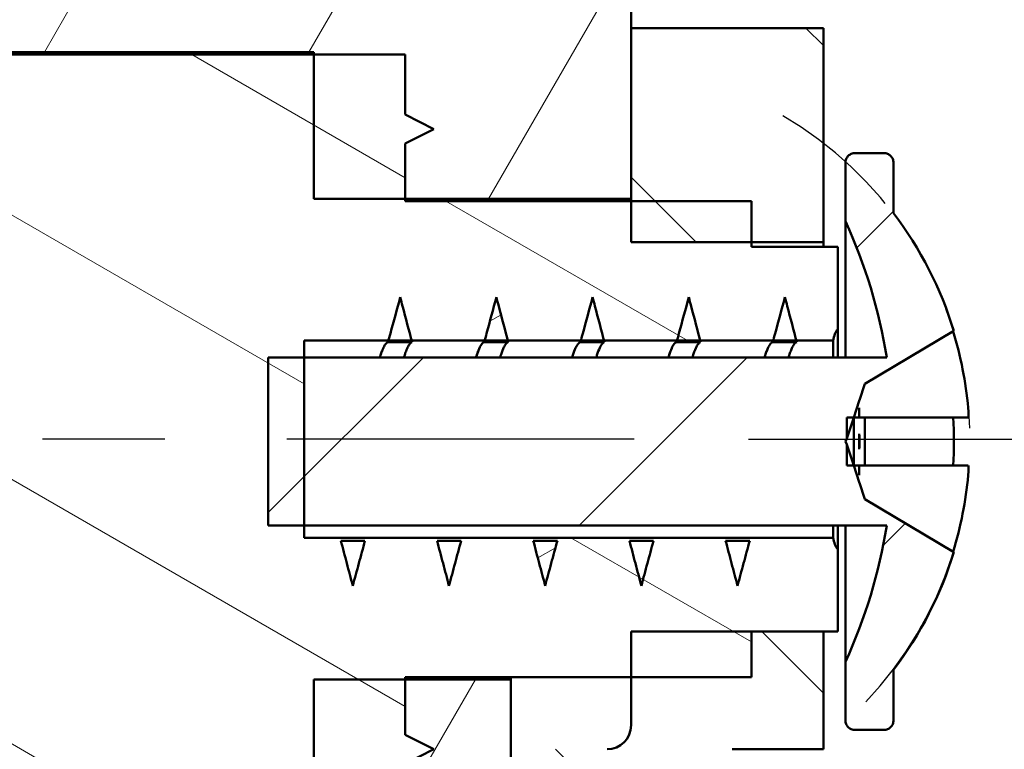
# Model space of a CAD drawing. Header units: inches. Extents: x 0.2 to 50.9, y 0.9 to 32.1.
# Tile 25 of 95: x 27.486 to 28.292, y 20.071 to 20.668. Entities that reach past the tile are written whole.
import ezdxf

# ---------------------------------------------------------------- set-up
doc = ezdxf.new("R2010")
doc.units = ezdxf.units.IN
doc.header["$LTSCALE"] = 1.5
doc.header["$MEASUREMENT"] = 0
doc.linetypes.add('CHAIN', pattern=[0.7087, 0.4724, -0.0591, 0.1181, -0.0591])
for name, color, linetype, lineweight in [('Centerline (ANSI)', 7, 'Continuous', 25), ('Dimension (ANSI)', 7, 'Continuous', 25), ('Hatch (ANSI)', 7, 'Continuous', 18), ('Visible (ANSI)', 7, 'Continuous', 50)]:
    doc.layers.add(name, color=color, linetype=linetype, lineweight=lineweight)
doc.styles.get("Standard").update_dxf_attribs({"font": 'arial.ttf'})
doc.dimstyles.new('Default (ANSI)', dxfattribs={"dimscale": 1.5, "dimtxt": 0.2, "dimasz": 0.098425, "dimexe": 0.125, "dimexo": 0.0625, "dimgap": 0.031496, "dimtad": 0, "dimtih": 1, "dimtoh": 1, "dimrnd": 1e-08, "dimzin": 0, "dimdsep": 46, "dimtxsty": 'Standard', "dimcen": 0.09, "dimdle": 0.393701, "dimclrd": 256, "dimclre": 256, "dimclrt": 7, "dimadec": 0, "dimazin": 1, "dimtfac": 0.6, "dimtofl": 0, "dimtmove": 0, "dimatfit": 3, "dimfxl": 1, "dimtolj": 1, "dimtzin": 4, "dimlwd": -1, "dimlwe": -1, "dimarcsym": 0})

# ---------------------------------------------------------------- blocks, each defined once
blk = doc.blocks.new('*D66')
at = {"layer": 'Defpoints', "color": 0, "transparency": 16777216}
for p in [(27.98873, 20.32464), (29.28547, 18.55495), (31.01395, 18.55495)]:
    blk.add_point(p, dxfattribs=at)
at = {"layer": 'Dimension (ANSI)', "transparency": 16777216}
for p, q in [((28.08248, 20.32464), (31.20145, 20.32464)), ((31.01395, 20.177), (31.01395, 19.63765)), ((31.01395, 18.70259), (31.01395, 19.24194)), ((29.37922, 18.55495), (31.20145, 18.55495))]:
    blk.add_line(p, q, dxfattribs=at)
for points in [[(30.98935, 20.177), (31.03856, 20.177), (31.01395, 20.32464)], [(30.98935, 18.70259), (31.03856, 18.70259), (31.01395, 18.55495)]]:
    blk.add_solid(points, dxfattribs=at)
at = {"layer": 'Dimension (ANSI)', "color": 7, "transparency": 16777216, "insert": (30.63844, 19.59041), "char_height": 0.3, "attachment_point": 1}
blk.add_mtext('\\A1;1.77', dxfattribs=at)

msp = doc.modelspace()

# ---------------------------------------------------------------- hatches: boundary and pattern name
at = {"layer": 'Hatch (ANSI)'}
h = msp.add_hatch(dxfattribs=at)
h.set_pattern_fill('ANSI31', color=256, scale=1.5, angle=105.0002, style=0)
edge = h.paths.add_edge_path()
edge.add_line((27.80123, 20.51951), (27.80123, 20.52148))
edge.add_line((27.80123, 20.52148), (27.80123, 20.56676))
edge.add_line((27.80123, 20.56676), (27.82485, 20.57857))
edge.add_line((27.82485, 20.57857), (27.80123, 20.59038))
edge.add_line((27.80123, 20.59038), (27.80123, 20.63959))
edge.add_line((27.80123, 20.63959), (27.72641, 20.63959))
edge.add_line((27.72641, 20.63959), (27.09258, 20.63959))
edge.add_ellipse((30.2264, 20.32464), major_axis=(0.31495, 3.13382), ratio=1, start_angle=88.01658, end_angle=90, ccw=False)
edge.add_line((27.10536, 20.74787), (26.79137, 20.74787))
edge.add_line((26.79137, 20.74787), (26.79137, 21.00377))
edge.add_line((26.79137, 21.00377), (27.15088, 21.00377))
edge.add_ellipse((30.2264, 20.32464), major_axis=(0.67913, 3.07552), ratio=1, start_angle=89.77181, end_angle=90, ccw=False)
edge.add_ellipse((27.07679, 21.0333), major_axis=(0.01728, 0.07682), ratio=1, start_angle=270, end_angle=372.68038)
edge.add_line((27.07679, 21.11204), (26.66343, 21.11204))
edge.add_ellipse((26.66343, 21.0333), major_axis=(-0.07874, 0), ratio=1, start_angle=270, end_angle=372.68038)
edge.add_ellipse((23.51382, 20.32464), major_axis=(0.69138, -3.07279), ratio=1, start_angle=83.05867, end_angle=90, ccw=False)
edge.add_line((26.64764, 20.63959), (26.64804, 20.63959))
edge.add_ellipse((23.51382, 20.32464), major_axis=(0.31495, -3.13422), ratio=1, start_angle=78.52332, end_angle=90, ccw=False)
edge.add_line((26.64804, 20.00968), (26.64764, 20.00968))
edge.add_ellipse((23.51382, 20.32464), major_axis=(-0.31495, -3.13382), ratio=1, start_angle=83.05867, end_angle=90, ccw=False)
edge.add_ellipse((26.66343, 19.61598), major_axis=(-0.01728, -0.07682), ratio=1, start_angle=270, end_angle=372.68038)
edge.add_line((26.66343, 19.53724), (27.07679, 19.53724))
edge.add_ellipse((27.07679, 19.61598), major_axis=(0.07874, 0), ratio=1, start_angle=270, end_angle=372.68038)
edge.add_ellipse((30.2264, 20.32464), major_axis=(-0.69138, 3.07279), ratio=1, start_angle=89.77181, end_angle=90, ccw=False)
edge.add_line((27.15088, 19.6455), (26.79137, 19.6455))
edge.add_line((26.79137, 19.6455), (26.79137, 19.90141))
edge.add_line((26.79137, 19.90141), (27.10536, 19.90141))
edge.add_ellipse((30.2264, 20.32464), major_axis=(-0.42323, 3.12104), ratio=1, start_angle=88.01658, end_angle=90, ccw=False)
edge.add_line((27.09258, 20.00968), (27.72641, 20.00968))
edge.add_line((27.72641, 20.00968), (27.80123, 20.00968))
edge.add_line((27.80123, 20.00968), (27.80123, 20.0589))
edge.add_line((27.80123, 20.0589), (27.82485, 20.07071))
edge.add_line((27.82485, 20.07071), (27.80123, 20.08252))
edge.add_line((27.80123, 20.08252), (27.80123, 20.1278))
edge.add_line((27.80123, 20.1278), (27.80123, 20.12977))
edge.add_line((27.80123, 20.12977), (27.98625, 20.12977))
edge.add_line((27.98625, 20.12977), (28.08469, 20.12977))
edge.add_line((28.08469, 20.12977), (28.08469, 20.16716))
edge.add_line((28.08469, 20.16716), (28.14373, 20.16716))
edge.add_line((28.14373, 20.16716), (28.15536, 20.16716))
edge.add_line((28.15536, 20.16716), (28.15536, 20.23438))
edge.add_spline(control_points=[(28.15536, 20.23438), (28.15444, 20.23564), (28.15367, 20.23705), (28.15243, 20.24005), (28.15191, 20.24204), (28.15172, 20.24395)], knot_values=[0.044559, 0.044559, 0.044559, 0.044559, 0.055539, 0.055539, 0.069235, 0.069235, 0.069235, 0.069235], degree=3, periodic=0)
edge.add_line((28.15172, 20.24395), (27.71855, 20.24395))
edge.add_line((27.71855, 20.24395), (27.71855, 20.25388))
edge.add_line((27.71855, 20.25388), (27.71855, 20.39158))
edge.add_line((27.71855, 20.39158), (27.71855, 20.40532))
edge.add_line((27.71855, 20.40532), (27.7876, 20.40532))
edge.add_line((27.7876, 20.40532), (27.80662, 20.40532))
edge.add_line((27.80662, 20.40532), (27.86634, 20.40532))
edge.add_line((27.86634, 20.40532), (27.88536, 20.40532))
edge.add_line((27.88536, 20.40532), (27.94508, 20.40532))
edge.add_line((27.94508, 20.40532), (27.9641, 20.40532))
edge.add_line((27.9641, 20.40532), (28.02382, 20.40532))
edge.add_line((28.02382, 20.40532), (28.04284, 20.40532))
edge.add_line((28.04284, 20.40532), (28.10256, 20.40532))
edge.add_line((28.10256, 20.40532), (28.12158, 20.40532))
edge.add_line((28.12158, 20.40532), (28.15172, 20.40532))
edge.add_spline(control_points=[(28.15172, 20.40532), (28.15191, 20.40723), (28.15243, 20.40923), (28.15367, 20.41222), (28.15444, 20.41363), (28.15536, 20.4149)], knot_values=[0.227006, 0.227006, 0.227006, 0.227006, 0.240702, 0.240702, 0.251682, 0.251682, 0.251682, 0.251682], degree=3, periodic=0)
edge.add_line((28.15536, 20.4149), (28.15536, 20.48212))
edge.add_line((28.15536, 20.48212), (28.08469, 20.48212))
edge.add_line((28.08469, 20.48212), (28.08469, 20.48606))
edge.add_line((28.08469, 20.48606), (28.08469, 20.51951))
edge.add_line((28.08469, 20.51951), (27.98625, 20.51951))
edge.add_line((27.98625, 20.51951), (27.80123, 20.51951))
h = msp.add_hatch(dxfattribs=at)
h.set_pattern_fill('ANSI31', color=256, scale=1.5, angle=15, style=0)
edge = h.paths.add_edge_path()
edge.add_line((27.94688, 20.7144), (27.7894, 20.7144))
edge.add_line((27.7894, 20.7144), (27.7894, 20.71941))
edge.add_line((27.7894, 20.71941), (27.7751, 20.73371))
edge.add_line((27.7751, 20.73371), (27.69685, 20.73371))
edge.add_line((27.69685, 20.73371), (27.66734, 20.73371))
edge.add_line((27.66734, 20.73371), (27.63779, 20.73371))
edge.add_line((27.63779, 20.73371), (27.60828, 20.73371))
edge.add_line((27.60828, 20.73371), (27.57874, 20.73371))
edge.add_line((27.57874, 20.73371), (27.54923, 20.73371))
edge.add_line((27.54923, 20.73371), (27.50723, 20.73371))
edge.add_line((27.50723, 20.73371), (27.38759, 20.73371))
edge.add_line((27.38759, 20.73371), (27.38256, 20.73371))
edge.add_line((27.38256, 20.73371), (27.27759, 20.73371))
edge.add_line((27.27759, 20.73371), (27.27759, 20.87582))
edge.add_line((27.27759, 20.87582), (27.23822, 20.87582))
edge.add_line((27.23822, 20.87582), (27.12011, 20.7577))
edge.add_line((27.12011, 20.7577), (27.12011, 20.65337))
edge.add_spline(control_points=[(27.12011, 20.65337), (27.12011, 20.65191), (27.12045, 20.6502), (27.12157, 20.64751), (27.12254, 20.64605), (27.1246, 20.64399), (27.12606, 20.64302), (27.12875, 20.6419), (27.13046, 20.64156), (27.13192, 20.64156)], knot_values=[0.044429, 0.044429, 0.044429, 0.044429, 0.055537, 0.055537, 0.066644, 0.066644, 0.077751, 0.077751, 0.088859, 0.088859, 0.088859, 0.088859], degree=3, periodic=0)
edge.add_line((27.13192, 20.64156), (27.72641, 20.64156))
edge.add_line((27.72641, 20.64156), (27.72641, 20.63959))
edge.add_line((27.72641, 20.63959), (27.72641, 20.52148))
edge.add_line((27.72641, 20.52148), (27.80123, 20.52148))
edge.add_line((27.80123, 20.52148), (27.98625, 20.52148))
edge.add_line((27.98625, 20.52148), (27.98625, 20.66125))
edge.add_line((27.98625, 20.66125), (27.98625, 20.67503))
edge.add_line((27.98625, 20.67503), (27.94688, 20.7144))
edge = h.paths.add_edge_path()
edge.add_line((27.7894, 19.93488), (27.87602, 19.93488))
edge.add_spline(control_points=[(27.87602, 19.93488), (27.87747, 19.93488), (27.87919, 19.93522), (27.88188, 19.93634), (27.88334, 19.93731), (27.8854, 19.93937), (27.88637, 19.94082), (27.88749, 19.94352), (27.88783, 19.94523), (27.88783, 19.94669)], knot_values=[0, 0, 0, 0, 0.011107, 0.011107, 0.022214, 0.022214, 0.033322, 0.033322, 0.044429, 0.044429, 0.044429, 0.044429], degree=3, periodic=0)
edge.add_line((27.88783, 19.94669), (27.88783, 20.1278))
edge.add_line((27.88783, 20.1278), (27.80123, 20.1278))
edge.add_line((27.80123, 20.1278), (27.72641, 20.1278))
edge.add_line((27.72641, 20.1278), (27.72641, 20.00968))
edge.add_line((27.72641, 20.00968), (27.72641, 20.00771))
edge.add_line((27.72641, 20.00771), (27.13192, 20.00771))
edge.add_spline(control_points=[(27.13192, 20.00771), (27.13046, 20.00771), (27.12875, 20.00737), (27.12606, 20.00626), (27.1246, 20.00529), (27.12254, 20.00322), (27.12157, 20.00177), (27.12045, 19.99908), (27.12011, 19.99736), (27.12011, 19.9959)], knot_values=[-0.088859, -0.088859, -0.088859, -0.088859, -0.077751, -0.077751, -0.066644, -0.066644, -0.055537, -0.055537, -0.044429, -0.044429, -0.044429, -0.044429], degree=3, periodic=0)
edge.add_line((27.12011, 19.9959), (27.12011, 19.89157))
edge.add_line((27.12011, 19.89157), (27.23822, 19.77346))
edge.add_line((27.23822, 19.77346), (27.27759, 19.77346))
edge.add_line((27.27759, 19.77346), (27.27759, 19.91443))
edge.add_line((27.27759, 19.91443), (27.38759, 19.91443))
edge.add_line((27.38759, 19.91443), (27.38854, 19.91443))
edge.add_line((27.38854, 19.91443), (27.50582, 19.91443))
edge.add_line((27.50582, 19.91443), (27.54196, 19.91443))
edge.add_line((27.54196, 19.91443), (27.54981, 19.91443))
edge.add_line((27.54981, 19.91443), (27.57797, 19.91443))
edge.add_line((27.57797, 19.91443), (27.60887, 19.91443))
edge.add_line((27.60887, 19.91443), (27.63703, 19.91443))
edge.add_line((27.63703, 19.91443), (27.66792, 19.91443))
edge.add_line((27.66792, 19.91443), (27.69608, 19.91443))
edge.add_line((27.69608, 19.91443), (27.69944, 19.91443))
edge.add_line((27.69944, 19.91443), (27.77397, 19.91443))
edge.add_line((27.77397, 19.91443), (27.7894, 19.92987))
edge.add_line((27.7894, 19.92987), (27.7894, 19.93488))
h = msp.add_hatch(dxfattribs=at)
h.set_pattern_fill('ANSI31', color=256, scale=1.5, angle=90.0002, style=0)
h.paths.add_polyline_path([(27.98625, 20.66125), (27.98625, 20.52148), (27.98625, 20.51951), (27.98625, 20.48606), (28.08469, 20.48606), (28.14373, 20.48606), (28.14373, 20.66125)])
edge = h.paths.add_edge_path()
edge.add_line((28.04924, 19.91716), (28.04924, 20.05102))
edge.add_ellipse((28.06893, 20.05102), major_axis=(0, 0.01969), ratio=1, start_angle=0, end_angle=90, ccw=False)
edge.add_line((28.06893, 20.0707), (28.14373, 20.0707))
edge.add_line((28.14373, 20.0707), (28.14373, 20.16716))
edge.add_line((28.14373, 20.16716), (28.08469, 20.16716))
edge.add_line((28.08469, 20.16716), (27.98625, 20.16716))
edge.add_line((27.98625, 20.16716), (27.98625, 20.12977))
edge.add_line((27.98625, 20.12977), (27.98625, 20.09039))
edge.add_ellipse((27.96657, 20.09039), major_axis=(0, -0.01969), ratio=1, start_angle=0, end_angle=90, ccw=False)
edge.add_line((27.96657, 20.0707), (27.91145, 20.0707))
edge.add_ellipse((27.91145, 20.05102), major_axis=(-0.01969, 0), ratio=1, start_angle=270, end_angle=360)
edge.add_line((27.89176, 20.05102), (27.89176, 19.91716))
edge.add_ellipse((27.91145, 19.91716), major_axis=(0, -0.01969), ratio=1, start_angle=270, end_angle=360)
edge.add_line((27.91145, 19.89747), (27.96657, 19.89747))
edge.add_ellipse((27.96657, 19.87779), major_axis=(0.01969, 0), ratio=1, start_angle=0, end_angle=90, ccw=False)
edge.add_line((27.98625, 19.87779), (27.98625, 19.77543))
edge.add_ellipse((28.16342, 19.77543), major_axis=(0, -0.17717), ratio=1, start_angle=270, end_angle=357.62431)
edge.add_line((28.15607, 19.59841), (29.10912, 19.55887))
edge.add_ellipse((29.1083, 19.5392), major_axis=(0.01967, -0.00082), ratio=1, start_angle=2.37569, end_angle=90, ccw=False)
edge.add_line((29.12798, 19.5392), (29.12798, 18.91986))
edge.add_line((29.12798, 18.91986), (29.12798, 18.55495))
edge.add_line((29.12798, 18.55495), (29.15178, 18.55495))
edge.add_line((29.15178, 18.55495), (29.28547, 18.55495))
edge.add_line((29.28547, 18.55495), (29.28547, 19.5392))
edge.add_ellipse((29.1083, 19.5392), major_axis=(0, 0.17717), ratio=1, start_angle=270, end_angle=357.62431)
edge.add_line((29.11564, 19.71622), (28.1626, 19.75576))
edge.add_ellipse((28.16342, 19.77543), major_axis=(-0.01967, 0.00082), ratio=1, start_angle=2.37569, end_angle=90, ccw=False)
edge.add_line((28.14373, 19.77543), (28.14373, 19.89747))
edge.add_line((28.14373, 19.89747), (28.06893, 19.89747))
edge.add_ellipse((28.06893, 19.91716), major_axis=(-0.01969, 0), ratio=1, start_angle=0, end_angle=90, ccw=False)
h = msp.add_hatch(dxfattribs=at)
h.set_pattern_fill('ANSI31', color=256, scale=1.5, style=0)
edge = h.paths.add_edge_path()
edge.add_ellipse((27.95495, 20.32273), major_axis=(0.18699, 0.24609), ratio=1, start_angle=270, end_angle=290.19375)
edge.add_line((28.25046, 20.23218), (28.17764, 20.27549))
edge.add_line((28.17764, 20.27549), (28.17318, 20.28887))
edge.add_line((28.17318, 20.28887), (28.17301, 20.28887))
edge.add_line((28.17301, 20.28887), (28.17301, 20.28937))
edge.add_line((28.17301, 20.28937), (28.16845, 20.30304))
edge.add_line((28.16845, 20.30304), (28.16275, 20.30304))
edge.add_line((28.16275, 20.30304), (28.16275, 20.32016))
edge.add_line((28.16275, 20.32016), (28.16189, 20.32273))
edge.add_line((28.16189, 20.32273), (28.16275, 20.3253))
edge.add_line((28.16275, 20.3253), (28.16275, 20.34242))
edge.add_line((28.16275, 20.34242), (28.16845, 20.34242))
edge.add_line((28.16845, 20.34242), (28.17301, 20.35609))
edge.add_line((28.17301, 20.35609), (28.17301, 20.35659))
edge.add_line((28.17301, 20.35659), (28.17318, 20.35659))
edge.add_line((28.17318, 20.35659), (28.17764, 20.36997))
edge.add_line((28.17764, 20.36997), (28.25046, 20.41328))
edge.add_ellipse((27.95495, 20.32273), major_axis=(-0.09055, 0.29551), ratio=1, start_angle=270, end_angle=290.19375)
edge.add_line((28.20104, 20.50972), (28.20104, 20.55106))
edge.add_spline(control_points=[(28.20104, 20.55106), (28.20104, 20.55203), (28.20082, 20.55318), (28.20007, 20.55497), (28.19942, 20.55594), (28.19805, 20.55732), (28.19708, 20.55797), (28.19528, 20.55871), (28.19414, 20.55894), (28.19317, 20.55894)], knot_values=[-0.02962, -0.02962, -0.02962, -0.02962, -0.022215, -0.022215, -0.01481, -0.01481, -0.007405, -0.007405, 0, 0, 0, 0], degree=3, periodic=0)
edge.add_line((28.19317, 20.55894), (28.16955, 20.55894))
edge.add_spline(control_points=[(28.16955, 20.55894), (28.16857, 20.55894), (28.16743, 20.55871), (28.16564, 20.55797), (28.16467, 20.55732), (28.16329, 20.55594), (28.16264, 20.55497), (28.1619, 20.55318), (28.16167, 20.55203), (28.16167, 20.55106)], knot_values=[0, 0, 0, 0, 0.007405, 0.007405, 0.01481, 0.01481, 0.022215, 0.022215, 0.02962, 0.02962, 0.02962, 0.02962], degree=3, periodic=0)
edge.add_line((28.16167, 20.55106), (28.16167, 20.50313))
edge.add_ellipse((27.76797, 20.32273), major_axis=(0.1804, -0.3937), ratio=1, start_angle=74.53011, end_angle=90, ccw=False)
edge.add_line((28.19553, 20.39158), (27.71855, 20.39158))
edge.add_line((27.71855, 20.39158), (27.68923, 20.39158))
edge.add_line((27.68923, 20.39158), (27.68923, 20.25388))
edge.add_line((27.68923, 20.25388), (27.71855, 20.25388))
edge.add_line((27.71855, 20.25388), (28.19553, 20.25388))
edge.add_ellipse((27.76797, 20.32273), major_axis=(-0.06885, -0.42756), ratio=1, start_angle=74.53011, end_angle=90, ccw=False)
edge.add_line((28.16167, 20.14233), (28.16167, 20.0944))
edge.add_spline(control_points=[(28.16167, 20.0944), (28.16167, 20.09343), (28.1619, 20.09228), (28.16264, 20.09049), (28.16329, 20.08952), (28.16467, 20.08814), (28.16564, 20.08749), (28.16743, 20.08675), (28.16857, 20.08652), (28.16955, 20.08652)], knot_values=[-0.02962, -0.02962, -0.02962, -0.02962, -0.022215, -0.022215, -0.01481, -0.01481, -0.007405, -0.007405, 0, 0, 0, 0], degree=3, periodic=0)
edge.add_line((28.16955, 20.08652), (28.19317, 20.08652))
edge.add_spline(control_points=[(28.19317, 20.08652), (28.19414, 20.08652), (28.19528, 20.08675), (28.19708, 20.08749), (28.19805, 20.08814), (28.19942, 20.08952), (28.20007, 20.09049), (28.20082, 20.09228), (28.20104, 20.09343), (28.20104, 20.0944)], knot_values=[0, 0, 0, 0, 0.007405, 0.007405, 0.01481, 0.01481, 0.022215, 0.022215, 0.02962, 0.02962, 0.02962, 0.02962], degree=3, periodic=0)
edge.add_line((28.20104, 20.0944), (28.20104, 20.13574))
h = msp.add_hatch(dxfattribs=at)
h.set_pattern_fill('ANSI31', color=256, scale=1.5, angle=-15, style=0)
edge = h.paths.add_edge_path()
edge.add_spline(control_points=[(27.7584, 20.20465), (27.76004, 20.21072), (27.76172, 20.21694), (27.76501, 20.22907), (27.76671, 20.23533), (27.76837, 20.24139)], knot_values=[-0.096069, -0.096069, -0.096069, -0.096069, -0.047904, -0.047904, 0, 0, 0, 0], degree=3, periodic=0)
edge.add_line((27.76837, 20.24139), (27.74868, 20.24139))
edge.add_spline(control_points=[(27.74868, 20.24139), (27.75028, 20.23533), (27.75193, 20.22907), (27.75514, 20.21694), (27.75679, 20.21072), (27.7584, 20.20465)], knot_values=[-0.095448, -0.095448, -0.095448, -0.095448, -0.04787, -0.04787, 0, 0, 0, 0], degree=3, periodic=0)
edge = h.paths.add_edge_path()
edge.add_line((27.80695, 20.40407), (27.80662, 20.40532))
edge.add_spline(control_points=[(27.80662, 20.40532), (27.80418, 20.41459), (27.80157, 20.42446), (27.79851, 20.43598), (27.79787, 20.4384), (27.79723, 20.44081)], knot_values=[-0.090785, -0.090785, -0.090785, -0.090785, -0.019024, -0.019024, 0, 0, 0, 0], degree=3, periodic=0)
edge.add_spline(control_points=[(27.79723, 20.44081), (27.79464, 20.43123), (27.79185, 20.42093), (27.78869, 20.40929), (27.78814, 20.4073), (27.7876, 20.40532)], knot_values=[-0.095252, -0.095252, -0.095252, -0.095252, -0.018928, -0.018928, -0.003303, -0.003303, -0.003303, -0.003303], degree=3, periodic=0)
edge.add_line((27.7876, 20.40532), (27.78726, 20.40407))
edge.add_line((27.78726, 20.40407), (27.80695, 20.40407))
edge = h.paths.add_edge_path()
edge.add_spline(control_points=[(27.87597, 20.44081), (27.87338, 20.43123), (27.87059, 20.42093), (27.86743, 20.40929), (27.86688, 20.4073), (27.86634, 20.40532)], knot_values=[-0.095251, -0.095251, -0.095251, -0.095251, -0.018928, -0.018928, -0.003303, -0.003303, -0.003303, -0.003303], degree=3, periodic=0)
edge.add_line((27.86634, 20.40532), (27.866, 20.40407))
edge.add_line((27.866, 20.40407), (27.88569, 20.40407))
edge.add_line((27.88569, 20.40407), (27.88536, 20.40532))
edge.add_spline(control_points=[(27.88536, 20.40532), (27.88292, 20.41459), (27.88031, 20.42446), (27.87725, 20.43598), (27.87661, 20.4384), (27.87597, 20.44081)], knot_values=[-0.090784, -0.090784, -0.090784, -0.090784, -0.019024, -0.019024, 0, 0, 0, 0], degree=3, periodic=0)
edge = h.paths.add_edge_path()
edge.add_spline(control_points=[(27.82742, 20.24139), (27.82902, 20.23533), (27.83067, 20.22907), (27.83388, 20.21694), (27.83553, 20.21072), (27.83714, 20.20465)], knot_values=[-0.095448, -0.095448, -0.095448, -0.095448, -0.047871, -0.047871, 0, 0, 0, 0], degree=3, periodic=0)
edge.add_spline(control_points=[(27.83714, 20.20465), (27.83878, 20.21072), (27.84046, 20.21694), (27.84375, 20.22907), (27.84545, 20.23533), (27.84711, 20.24139)], knot_values=[-0.096069, -0.096069, -0.096069, -0.096069, -0.047904, -0.047904, 0, 0, 0, 0], degree=3, periodic=0)
edge.add_line((27.84711, 20.24139), (27.82742, 20.24139))
edge = h.paths.add_edge_path()
edge.add_spline(control_points=[(27.9849, 20.24139), (27.9865, 20.23533), (27.98815, 20.22907), (27.99136, 20.21694), (27.99301, 20.21072), (27.99462, 20.20465)], knot_values=[-0.095448, -0.095448, -0.095448, -0.095448, -0.047871, -0.047871, 0, 0, 0, 0], degree=3, periodic=0)
edge.add_spline(control_points=[(27.99462, 20.20465), (27.99626, 20.21072), (27.99794, 20.21694), (28.00123, 20.22907), (28.00293, 20.23533), (28.00459, 20.24139)], knot_values=[-0.096069, -0.096069, -0.096069, -0.096069, -0.047904, -0.047904, 0, 0, 0, 0], degree=3, periodic=0)
edge.add_line((28.00459, 20.24139), (27.9849, 20.24139))
edge = h.paths.add_edge_path()
edge.add_spline(control_points=[(28.03345, 20.44081), (28.03086, 20.43123), (28.02807, 20.42093), (28.02491, 20.40929), (28.02436, 20.4073), (28.02382, 20.40532)], knot_values=[-0.095251, -0.095251, -0.095251, -0.095251, -0.018927, -0.018927, -0.003305, -0.003305, -0.003305, -0.003305], degree=3, periodic=0)
edge.add_line((28.02382, 20.40532), (28.02348, 20.40407))
edge.add_line((28.02348, 20.40407), (28.04317, 20.40407))
edge.add_line((28.04317, 20.40407), (28.04284, 20.40532))
edge.add_spline(control_points=[(28.04284, 20.40532), (28.0404, 20.41459), (28.03779, 20.42446), (28.03473, 20.43598), (28.03409, 20.4384), (28.03345, 20.44081)], knot_values=[-0.090783, -0.090783, -0.090783, -0.090783, -0.019024, -0.019024, 0, 0, 0, 0], degree=3, periodic=0)
edge = h.paths.add_edge_path()
edge.add_line((28.10222, 20.40407), (28.12191, 20.40407))
edge.add_line((28.12191, 20.40407), (28.12158, 20.40532))
edge.add_spline(control_points=[(28.12158, 20.40532), (28.11914, 20.41459), (28.11653, 20.42446), (28.11347, 20.43598), (28.11283, 20.4384), (28.11219, 20.44081)], knot_values=[-0.090784, -0.090784, -0.090784, -0.090784, -0.019024, -0.019024, 0, 0, 0, 0], degree=3, periodic=0)
edge.add_spline(control_points=[(28.11219, 20.44081), (28.1096, 20.43123), (28.10681, 20.42093), (28.10365, 20.40929), (28.1031, 20.4073), (28.10256, 20.40532)], knot_values=[-0.095251, -0.095251, -0.095251, -0.095251, -0.018928, -0.018928, -0.003304, -0.003304, -0.003304, -0.003304], degree=3, periodic=0)
edge.add_line((28.10256, 20.40532), (28.10222, 20.40407))
edge = h.paths.add_edge_path()
edge.add_line((28.08333, 20.24139), (28.06364, 20.24139))
edge.add_spline(control_points=[(28.06364, 20.24139), (28.06524, 20.23533), (28.06689, 20.22907), (28.0701, 20.21694), (28.07175, 20.21072), (28.07336, 20.20465)], knot_values=[-0.095448, -0.095448, -0.095448, -0.095448, -0.047871, -0.047871, 0, 0, 0, 0], degree=3, periodic=0)
edge.add_spline(control_points=[(28.07336, 20.20465), (28.075, 20.21072), (28.07668, 20.21694), (28.07997, 20.22907), (28.08167, 20.23533), (28.08333, 20.24139)], knot_values=[-0.096069, -0.096069, -0.096069, -0.096069, -0.047904, -0.047904, 0, 0, 0, 0], degree=3, periodic=0)
edge = h.paths.add_edge_path()
edge.add_spline(control_points=[(27.95471, 20.44081), (27.95212, 20.43123), (27.94933, 20.42093), (27.94617, 20.40929), (27.94562, 20.4073), (27.94508, 20.40532)], knot_values=[-0.095251, -0.095251, -0.095251, -0.095251, -0.018927, -0.018927, -0.003304, -0.003304, -0.003304, -0.003304], degree=3, periodic=0)
edge.add_line((27.94508, 20.40532), (27.94474, 20.40407))
edge.add_line((27.94474, 20.40407), (27.96443, 20.40407))
edge.add_line((27.96443, 20.40407), (27.9641, 20.40532))
edge.add_spline(control_points=[(27.9641, 20.40532), (27.96166, 20.41459), (27.95905, 20.42446), (27.95599, 20.43598), (27.95535, 20.4384), (27.95471, 20.44081)], knot_values=[-0.090784, -0.090784, -0.090784, -0.090784, -0.019024, -0.019024, 0, 0, 0, 0], degree=3, periodic=0)
edge = h.paths.add_edge_path()
edge.add_spline(control_points=[(27.90616, 20.24139), (27.90776, 20.23533), (27.90941, 20.22907), (27.91262, 20.21694), (27.91427, 20.21072), (27.91588, 20.20465)], knot_values=[-0.095448, -0.095448, -0.095448, -0.095448, -0.047871, -0.047871, 0, 0, 0, 0], degree=3, periodic=0)
edge.add_spline(control_points=[(27.91588, 20.20465), (27.91752, 20.21072), (27.9192, 20.21694), (27.92249, 20.22907), (27.92419, 20.23533), (27.92585, 20.24139)], knot_values=[-0.09607, -0.09607, -0.09607, -0.09607, -0.047904, -0.047904, 0, 0, 0, 0], degree=3, periodic=0)
edge.add_line((27.92585, 20.24139), (27.90616, 20.24139))

# ---------------------------------------------------------------- linework, layer by layer
at = {"layer": 'Centerline (ANSI)', "linetype": 'CHAIN', "ltscale": 0.40123}
msp.add_line((27.98873, 20.32464), (26.90508, 20.32464), dxfattribs=at)
at = {"layer": 'Centerline (ANSI)', "linetype": 'CHAIN', "ltscale": 0.206352}
msp.add_arc((27.95495, 20.32273), 0.30877, 316.33134, 59.77377, dxfattribs=at)
at = {"layer": 'Visible (ANSI)'}
for p, q in [((27.98625, 20.52148), (27.98625, 20.67503)), ((27.98625, 20.66125), (27.98625, 20.48606)), ((28.14373, 20.66125), (27.98625, 20.66125)), ((28.14373, 20.48606), (28.14373, 20.66125)), ((27.09258, 20.6396), (27.72641, 20.6396)), ((27.80123, 20.63959), (27.09258, 20.63959)), ((27.13192, 20.64156), (27.72641, 20.64156)), ((27.72641, 20.64156), (27.72641, 20.52148)), ((27.80123, 20.59038), (27.80123, 20.63959)), ((27.82485, 20.57857), (27.80123, 20.59038)), ((27.80123, 20.56676), (27.82485, 20.57857)), ((27.80123, 20.51951), (27.80123, 20.56676)), ((28.19317, 20.55894), (28.16955, 20.55894)), ((28.16167, 20.55106), (28.16167, 20.50313)), ((28.20104, 20.50972), (28.20104, 20.55106)), ((27.72641, 20.52148), (27.98625, 20.52148)), ((27.80123, 20.51952), (27.98625, 20.51952)), ((28.08469, 20.51951), (27.80123, 20.51951)), ((28.08469, 20.48212), (28.08469, 20.51951)), ((28.16167, 20.50313), (28.16167, 20.39158)), ((27.98625, 20.48606), (28.14373, 20.48606)), ((28.14373, 20.48606), (28.14373, 20.48212)), ((28.15536, 20.48212), (28.08469, 20.48212)), ((28.15536, 20.4149), (28.15536, 20.48212)), ((28.15536, 20.39158), (28.15536, 20.4149)), ((28.17764, 20.36997), (28.25046, 20.41328)), ((27.71855, 20.24395), (27.71855, 20.40532)), ((27.71855, 20.40532), (28.15172, 20.40532)), ((27.78726, 20.40407), (27.80695, 20.40407)), ((27.866, 20.40407), (27.88569, 20.40407)), ((27.94474, 20.40407), (27.96443, 20.40407)), ((28.02348, 20.40407), (28.04317, 20.40407)), ((28.10222, 20.40407), (28.12191, 20.40407)), ((28.15172, 20.40532), (28.15172, 20.39158)), ((28.19553, 20.39158), (27.68923, 20.39158)), ((27.68923, 20.39158), (27.68923, 20.25388)), ((28.17318, 20.35659), (28.17764, 20.36997)), ((28.16845, 20.34242), (28.17301, 20.35609)), ((28.17301, 20.35609), (28.17301, 20.35659)), ((28.17301, 20.35659), (28.17318, 20.35659)), ((28.17301, 20.35609), (28.17318, 20.35659)), ((28.17301, 20.34242), (28.17301, 20.35029)), ((28.16275, 20.3253), (28.16275, 20.34242)), ((28.16275, 20.34242), (28.16845, 20.34242)), ((28.16275, 20.3253), (28.16845, 20.34242)), ((28.16845, 20.34242), (28.16845, 20.30304)), ((28.16845, 20.34242), (28.17301, 20.34242)), ((28.17301, 20.34242), (28.26217, 20.34242)), ((28.17764, 20.30304), (28.17764, 20.34242)), ((28.16189, 20.32273), (28.16275, 20.3253)), ((28.16275, 20.32016), (28.16189, 20.32273)), ((28.17301, 20.32906), (28.17301, 20.3164)), ((28.16275, 20.30304), (28.16275, 20.32016)), ((28.16275, 20.32016), (28.16845, 20.30304)), ((28.16845, 20.30304), (28.16275, 20.30304)), ((28.17301, 20.28937), (28.16845, 20.30304)), ((28.16845, 20.30304), (28.17301, 20.30304)), ((28.17301, 20.30304), (28.26217, 20.30304)), ((28.17301, 20.29517), (28.17301, 20.30304)), ((28.17301, 20.28887), (28.17301, 20.28937)), ((28.17318, 20.28887), (28.17301, 20.28937)), ((28.17318, 20.28887), (28.17301, 20.28887)), ((28.17764, 20.27549), (28.17318, 20.28887)), ((28.25046, 20.23218), (28.17764, 20.27549)), ((27.68923, 20.25388), (28.19553, 20.25388)), ((28.15172, 20.25388), (28.15172, 20.24395)), ((28.15536, 20.23438), (28.15536, 20.25388)), ((28.16167, 20.25388), (28.16167, 20.14233)), ((28.15172, 20.24395), (27.71855, 20.24395)), ((27.76837, 20.24139), (27.74868, 20.24139)), ((27.84711, 20.24139), (27.82742, 20.24139)), ((27.92585, 20.24139), (27.90616, 20.24139)), ((28.00459, 20.24139), (27.9849, 20.24139)), ((28.08333, 20.24139), (28.06364, 20.24139)), ((28.15536, 20.16716), (28.15536, 20.23438)), ((28.14373, 20.16716), (27.98625, 20.16716)), ((27.98625, 20.16716), (27.98625, 20.09039)), ((28.08469, 20.12977), (28.08469, 20.16716)), ((28.08469, 20.16716), (28.15536, 20.16716)), ((28.14373, 20.0707), (28.14373, 20.16716)), ((28.16167, 20.14233), (28.16167, 20.0944)), ((28.20104, 20.0944), (28.20104, 20.13574)), ((27.88783, 20.1278), (27.72641, 20.1278)), ((27.72641, 20.1278), (27.72641, 20.00771)), ((27.80123, 20.08252), (27.80123, 20.12977)), ((27.80123, 20.12977), (28.08469, 20.12977)), ((27.80123, 20.12976), (27.98625, 20.12976)), ((27.88783, 20.1278), (27.88783, 20.12976)), ((27.88783, 19.94669), (27.88783, 20.1278)), ((27.82485, 20.07071), (27.80123, 20.08252)), ((28.16955, 20.08652), (28.19317, 20.08652)), ((27.80123, 20.0589), (27.82485, 20.07071)), ((28.06893, 20.0707), (28.14373, 20.0707))]:
    msp.add_line(p, q, dxfattribs=at)
for centre, radius, start, end in [((27.95495, 20.32273), 0.30908, 17.03504, 37.22879), ((27.76797, 20.32273), 0.43306, 9.14789, 24.61778), ((27.95495, 20.32273), 0.30846, 5.1259, 17.0071), ((27.95495, 20.32273), 0.30846, 342.9929, 354.8741), ((27.76797, 20.32273), 0.43306, 335.38222, 350.85211), ((27.95495, 20.32273), 0.30908, 322.77121, 342.96496), ((27.96657, 20.09039), 0.01969, 270, 0)]:
    msp.add_arc(centre, radius, start, end, dxfattribs=at)
for centre, major_axis, ratio, start_param, end_param in [((28.26147, 20.35029), (-0.00071, 0.00787), 0.08894, 3.133567, 4.70429), ((27.99236, 20.32273), (0, 0.30029), 0.859536, 4.646789, 4.777989), ((28.16189, 20.32273), (0, -0.03396), 0.333333, 1.383391, 1.758201), ((28.26147, 20.29517), (0.00071, 0.00787), 0.08894, 4.720536, 6.291206)]:
    msp.add_ellipse(centre, major_axis=major_axis, ratio=ratio, start_param=start_param, end_param=end_param, dxfattribs=at)
for points, knots in [([(28.16955, 20.55894), (28.16857, 20.55894), (28.16743, 20.55871), (28.16564, 20.55797), (28.16467, 20.55732), (28.16329, 20.55594), (28.16264, 20.55497), (28.1619, 20.55318), (28.16167, 20.55203), (28.16167, 20.55106)], [0, 0, 0, 0, 0.00740467, 0.00740467, 0.01480956, 0.01480956, 0.02221474, 0.02221474, 0.02962016, 0.02962016, 0.02962016, 0.02962016]), ([(28.20104, 20.55106), (28.20104, 20.55203), (28.20082, 20.55318), (28.20007, 20.55497), (28.19942, 20.55594), (28.19805, 20.55732), (28.19708, 20.55797), (28.19528, 20.55871), (28.19414, 20.55894), (28.19317, 20.55894)], [-0.02962016, -0.02962016, -0.02962016, -0.02962016, -0.02221474, -0.02221474, -0.01480956, -0.01480956, -0.00740467, -0.00740467, 0, 0, 0, 0]), ([(27.79723, 20.44081), (27.79464, 20.43123), (27.79185, 20.42093), (27.78857, 20.40887), (27.78792, 20.40646), (27.78726, 20.40407)], [-0.09525162, -0.09525162, -0.09525162, -0.09525162, -0.01892758, -0.01892758, -0.00000001, -0.00000001, -0.00000001, -0.00000001]), ([(27.80695, 20.40407), (27.80442, 20.41369), (27.80167, 20.42405), (27.79851, 20.43598), (27.79787, 20.4384), (27.79723, 20.44081)], [-0.09403619, -0.09403619, -0.09403619, -0.09403619, -0.0190239, -0.0190239, -0.00000041, -0.00000041, -0.00000041, -0.00000041]), ([(27.87597, 20.44081), (27.87338, 20.43123), (27.87059, 20.42093), (27.86731, 20.40887), (27.86666, 20.40646), (27.866, 20.40407)], [-0.09525126, -0.09525126, -0.09525126, -0.09525126, -0.01892752, -0.01892752, -0.00000001, -0.00000001, -0.00000001, -0.00000001]), ([(27.88569, 20.40407), (27.88316, 20.41369), (27.88042, 20.42405), (27.87725, 20.43598), (27.87661, 20.4384), (27.87597, 20.44081)], [-0.09403588, -0.09403588, -0.09403588, -0.09403588, -0.01902385, -0.01902385, -0.00000041, -0.00000041, -0.00000041, -0.00000041]), ([(27.95471, 20.44081), (27.95212, 20.43123), (27.94933, 20.42093), (27.94605, 20.40887), (27.9454, 20.40646), (27.94474, 20.40407)], [-0.09525098, -0.09525098, -0.09525098, -0.09525098, -0.01892745, -0.01892745, 0, 0, 0, 0]), ([(27.96443, 20.40407), (27.9619, 20.41369), (27.95916, 20.42405), (27.95599, 20.43598), (27.95535, 20.4384), (27.95471, 20.44081)], [-0.09403564, -0.09403564, -0.09403564, -0.09403564, -0.01902379, -0.01902379, -0.00000041, -0.00000041, -0.00000041, -0.00000041]), ([(28.03345, 20.44081), (28.03086, 20.43123), (28.02807, 20.42093), (28.02479, 20.40887), (28.02414, 20.40646), (28.02348, 20.40407)], [-0.09525113, -0.09525113, -0.09525113, -0.09525113, -0.01892748, -0.01892748, -0.00000001, -0.00000001, -0.00000001, -0.00000001]), ([(28.04317, 20.40407), (28.04064, 20.41369), (28.0379, 20.42405), (28.03473, 20.43598), (28.03409, 20.4384), (28.03345, 20.44081)], [-0.09403598, -0.09403598, -0.09403598, -0.09403598, -0.01902382, -0.01902382, -0.00000039, -0.00000039, -0.00000039, -0.00000039]), ([(28.11219, 20.44081), (28.1096, 20.43123), (28.10681, 20.42093), (28.10353, 20.40887), (28.10288, 20.40646), (28.10222, 20.40407)], [-0.09525143, -0.09525143, -0.09525143, -0.09525143, -0.01892755, -0.01892755, -0.00000002, -0.00000002, -0.00000002, -0.00000002]), ([(28.12191, 20.40407), (28.11938, 20.41369), (28.11664, 20.42405), (28.11347, 20.43598), (28.11283, 20.4384), (28.11219, 20.44081)], [-0.09403633, -0.09403633, -0.09403633, -0.09403633, -0.01902388, -0.01902388, -0.00000039, -0.00000039, -0.00000039, -0.00000039]), ([(28.15172, 20.40532), (28.15191, 20.40723), (28.15243, 20.40923), (28.15367, 20.41222), (28.15444, 20.41363), (28.15536, 20.4149)], [0.22700589, 0.22700589, 0.22700589, 0.22700589, 0.24070245, 0.24070245, 0.25168248, 0.25168248, 0.25168248, 0.25168248]), ([(27.78726, 20.40407), (27.78723, 20.40406), (27.7872, 20.40405), (27.78717, 20.40405), (27.78715, 20.40404), (27.78713, 20.40403), (27.7871, 20.40403), (27.78632, 20.4038), (27.78553, 20.40309), (27.78474, 20.40191), (27.78448, 20.40153), (27.78422, 20.40109), (27.78397, 20.4006), (27.78341, 20.39956), (27.78286, 20.3983), (27.78231, 20.39681), (27.78182, 20.39549), (27.78132, 20.39399), (27.78083, 20.39232), (27.78076, 20.39208), (27.78068, 20.39183), (27.78061, 20.39158)], [0.80200714, 0.80200714, 0.80200714, 0.80200714, 0.80246914, 0.80246914, 0.80246914, 0.8028125, 0.8028125, 0.8028125, 0.81481481, 0.81481481, 0.81481481, 0.81875003, 0.81875003, 0.81875003, 0.82716049, 0.82716049, 0.82716049, 0.83468747, 0.83468747, 0.83468747, 0.83579417, 0.83579417, 0.83579417, 0.83579417]), ([(27.80695, 20.40407), (27.80692, 20.40406), (27.80689, 20.40405), (27.80686, 20.40405), (27.80683, 20.40404), (27.80681, 20.40403), (27.80679, 20.40403), (27.806, 20.4038), (27.80521, 20.40309), (27.80443, 20.40191), (27.80417, 20.40153), (27.80391, 20.40109), (27.80365, 20.4006), (27.8031, 20.39956), (27.80255, 20.3983), (27.802, 20.39681), (27.8015, 20.39549), (27.80101, 20.39399), (27.80051, 20.39232), (27.80044, 20.39208), (27.80037, 20.39183), (27.8003, 20.39158)], [0.80200714, 0.80200714, 0.80200714, 0.80200714, 0.80246914, 0.80246914, 0.80246914, 0.8028125, 0.8028125, 0.8028125, 0.81481481, 0.81481481, 0.81481481, 0.81875003, 0.81875003, 0.81875003, 0.82716049, 0.82716049, 0.82716049, 0.83468747, 0.83468747, 0.83468747, 0.83579417, 0.83579417, 0.83579417, 0.83579417]), ([(27.866, 20.40407), (27.86585, 20.40404), (27.86569, 20.40398), (27.86554, 20.40392), (27.86534, 20.40383), (27.86514, 20.40371), (27.86494, 20.40356), (27.86413, 20.40295), (27.86332, 20.40183), (27.86251, 20.40022), (27.86247, 20.40015), (27.86244, 20.40007), (27.8624, 20.4), (27.86163, 20.39842), (27.86085, 20.39641), (27.86008, 20.39398), (27.85984, 20.39322), (27.85959, 20.39242), (27.85935, 20.39158)], [0.40200698, 0.40200698, 0.40200698, 0.40200698, 0.40437497, 0.40437497, 0.40437497, 0.40740741, 0.40740741, 0.40740741, 0.41975309, 0.41975309, 0.41975309, 0.42031251, 0.42031251, 0.42031251, 0.43209877, 0.43209877, 0.43209877, 0.43579417, 0.43579417, 0.43579417, 0.43579417]), ([(27.88569, 20.40407), (27.88553, 20.40404), (27.88538, 20.40398), (27.88522, 20.40392), (27.88502, 20.40383), (27.88482, 20.40371), (27.88462, 20.40356), (27.88381, 20.40295), (27.883, 20.40183), (27.88219, 20.40022), (27.88216, 20.40015), (27.88212, 20.40007), (27.88208, 20.4), (27.88131, 20.39842), (27.88054, 20.39641), (27.87976, 20.39398), (27.87952, 20.39322), (27.87928, 20.39242), (27.87904, 20.39158)], [0.40200698, 0.40200698, 0.40200698, 0.40200698, 0.40437497, 0.40437497, 0.40437497, 0.40740741, 0.40740741, 0.40740741, 0.41975309, 0.41975309, 0.41975309, 0.42031251, 0.42031251, 0.42031251, 0.43209877, 0.43209877, 0.43209877, 0.43579417, 0.43579417, 0.43579417, 0.43579417]), ([(27.94474, 20.40407), (27.94448, 20.40401), (27.94423, 20.40391), (27.94397, 20.40375), (27.94355, 20.4035), (27.94313, 20.40311), (27.94271, 20.40258), (27.94208, 20.4018), (27.94146, 20.40072), (27.94083, 20.39935), (27.94065, 20.39895), (27.94046, 20.39852), (27.94028, 20.39806), (27.93955, 20.39627), (27.93882, 20.3941), (27.93809, 20.39158)], [0.00200707, 0.00200707, 0.00200707, 0.00200707, 0.0059375, 0.0059375, 0.0059375, 0.01234568, 0.01234568, 0.01234568, 0.02187498, 0.02187498, 0.02187498, 0.02469136, 0.02469136, 0.02469136, 0.03579394, 0.03579394, 0.03579394, 0.03579394]), ([(27.96443, 20.40407), (27.96417, 20.40401), (27.96391, 20.40391), (27.96365, 20.40375), (27.96323, 20.4035), (27.96281, 20.40311), (27.96239, 20.40258), (27.96177, 20.4018), (27.96114, 20.40072), (27.96052, 20.39935), (27.96033, 20.39895), (27.96015, 20.39852), (27.95996, 20.39806), (27.95923, 20.39627), (27.9585, 20.3941), (27.95778, 20.39158)], [0.00200707, 0.00200707, 0.00200707, 0.00200707, 0.0059375, 0.0059375, 0.0059375, 0.01234568, 0.01234568, 0.01234568, 0.02187498, 0.02187498, 0.02187498, 0.02469136, 0.02469136, 0.02469136, 0.03579394, 0.03579394, 0.03579394, 0.03579394]), ([(28.02348, 20.40407), (28.02329, 20.40403), (28.0231, 20.40396), (28.02291, 20.40386), (28.02247, 20.40364), (28.02204, 20.40328), (28.0216, 20.40277), (28.02123, 20.40233), (28.02085, 20.40178), (28.02048, 20.40113), (28.0198, 20.39996), (28.01913, 20.39845), (28.01846, 20.39663), (28.01832, 20.39625), (28.01818, 20.39586), (28.01804, 20.39545), (28.01764, 20.39427), (28.01724, 20.39298), (28.01683, 20.39158)], [0.60200714, 0.60200714, 0.60200714, 0.60200714, 0.60493827, 0.60493827, 0.60493827, 0.61156249, 0.61156249, 0.61156249, 0.61728395, 0.61728395, 0.61728395, 0.62749997, 0.62749997, 0.62749997, 0.62962963, 0.62962963, 0.62962963, 0.63579318, 0.63579318, 0.63579318, 0.63579318]), ([(28.04317, 20.40407), (28.04298, 20.40403), (28.04278, 20.40396), (28.04259, 20.40386), (28.04216, 20.40364), (28.04172, 20.40328), (28.04129, 20.40277), (28.04091, 20.40233), (28.04054, 20.40178), (28.04016, 20.40113), (28.03949, 20.39996), (28.03882, 20.39845), (28.03815, 20.39663), (28.03801, 20.39625), (28.03787, 20.39586), (28.03773, 20.39545), (28.03733, 20.39427), (28.03692, 20.39298), (28.03652, 20.39158)], [0.60200714, 0.60200714, 0.60200714, 0.60200714, 0.60493827, 0.60493827, 0.60493827, 0.61156249, 0.61156249, 0.61156249, 0.61728395, 0.61728395, 0.61728395, 0.62749997, 0.62749997, 0.62749997, 0.62962963, 0.62962963, 0.62962963, 0.63579318, 0.63579318, 0.63579318, 0.63579318]), ([(28.10222, 20.40407), (28.10171, 20.40396), (28.10119, 20.40365), (28.10067, 20.40313), (28.10046, 20.40292), (28.10025, 20.40267), (28.10003, 20.40238), (28.09944, 20.40159), (28.09884, 20.40052), (28.09824, 20.3992), (28.09779, 20.3982), (28.09735, 20.39706), (28.0969, 20.39577), (28.09654, 20.39474), (28.09617, 20.39361), (28.09581, 20.3924), (28.09573, 20.39213), (28.09565, 20.39186), (28.09557, 20.39158)], [0.20200703, 0.20200703, 0.20200703, 0.20200703, 0.20987654, 0.20987654, 0.20987654, 0.21312504, 0.21312504, 0.21312504, 0.22222222, 0.22222222, 0.22222222, 0.22906249, 0.22906249, 0.22906249, 0.2345679, 0.2345679, 0.2345679, 0.2357931, 0.2357931, 0.2357931, 0.2357931]), ([(28.12191, 20.40407), (28.12139, 20.40396), (28.12087, 20.40365), (28.12036, 20.40313), (28.12015, 20.40292), (28.11993, 20.40267), (28.11972, 20.40238), (28.11912, 20.40159), (28.11853, 20.40052), (28.11793, 20.3992), (28.11748, 20.3982), (28.11703, 20.39706), (28.11658, 20.39577), (28.11622, 20.39474), (28.11586, 20.39361), (28.1155, 20.3924), (28.11542, 20.39213), (28.11534, 20.39186), (28.11526, 20.39158)], [0.20200703, 0.20200703, 0.20200703, 0.20200703, 0.20987654, 0.20987654, 0.20987654, 0.21312504, 0.21312504, 0.21312504, 0.22222222, 0.22222222, 0.22222222, 0.22906249, 0.22906249, 0.22906249, 0.2345679, 0.2345679, 0.2345679, 0.2357931, 0.2357931, 0.2357931, 0.2357931]), ([(27.74868, 20.24139), (27.75028, 20.23533), (27.75193, 20.22907), (27.75514, 20.21694), (27.75679, 20.21072), (27.7584, 20.20465)], [-0.0954478, -0.0954478, -0.0954478, -0.0954478, -0.04787044, -0.04787044, -0.00000039, -0.00000039, -0.00000039, -0.00000039]), ([(27.7584, 20.20465), (27.76004, 20.21072), (27.76172, 20.21694), (27.76501, 20.22907), (27.76671, 20.23533), (27.76837, 20.24139)], [-0.09606889, -0.09606889, -0.09606889, -0.09606889, -0.0479036, -0.0479036, 0, 0, 0, 0]), ([(27.82742, 20.24139), (27.82902, 20.23533), (27.83067, 20.22907), (27.83388, 20.21694), (27.83553, 20.21072), (27.83714, 20.20465)], [-0.09544806, -0.09544806, -0.09544806, -0.09544806, -0.04787056, -0.04787056, -0.00000039, -0.00000039, -0.00000039, -0.00000039]), ([(27.83714, 20.20465), (27.83878, 20.21072), (27.84046, 20.21694), (27.84375, 20.22907), (27.84545, 20.23533), (27.84711, 20.24139)], [-0.09606916, -0.09606916, -0.09606916, -0.09606916, -0.04790374, -0.04790374, -0.00000001, -0.00000001, -0.00000001, -0.00000001]), ([(27.90616, 20.24139), (27.90776, 20.23533), (27.90941, 20.22907), (27.91262, 20.21694), (27.91427, 20.21072), (27.91588, 20.20465)], [-0.09544839, -0.09544839, -0.09544839, -0.09544839, -0.04787072, -0.04787072, -0.00000039, -0.00000039, -0.00000039, -0.00000039]), ([(27.91588, 20.20465), (27.91752, 20.21072), (27.9192, 20.21694), (27.92249, 20.22907), (27.92419, 20.23533), (27.92585, 20.24139)], [-0.09606951, -0.09606951, -0.09606951, -0.09606951, -0.04790393, -0.04790393, -0.00000001, -0.00000001, -0.00000001, -0.00000001]), ([(27.9849, 20.24139), (27.9865, 20.23533), (27.98815, 20.22907), (27.99136, 20.21694), (27.99301, 20.21072), (27.99462, 20.20465)], [-0.09544842, -0.09544842, -0.09544842, -0.09544842, -0.04787073, -0.04787073, -0.00000041, -0.00000041, -0.00000041, -0.00000041]), ([(27.99462, 20.20465), (27.99626, 20.21072), (27.99794, 20.21694), (28.00123, 20.22907), (28.00293, 20.23533), (28.00459, 20.24139)], [-0.09606938, -0.09606938, -0.09606938, -0.09606938, -0.04790383, -0.04790383, -0.00000002, -0.00000002, -0.00000002, -0.00000002]), ([(28.06364, 20.24139), (28.06524, 20.23533), (28.06689, 20.22907), (28.0701, 20.21694), (28.07175, 20.21072), (28.07336, 20.20465)], [-0.09544809, -0.09544809, -0.09544809, -0.09544809, -0.04787057, -0.04787057, -0.00000041, -0.00000041, -0.00000041, -0.00000041]), ([(28.07336, 20.20465), (28.075, 20.21072), (28.07668, 20.21694), (28.07997, 20.22907), (28.08167, 20.23533), (28.08333, 20.24139)], [-0.09606907, -0.09606907, -0.09606907, -0.09606907, -0.04790367, -0.04790367, -0.00000001, -0.00000001, -0.00000001, -0.00000001]), ([(28.15536, 20.23438), (28.15444, 20.23564), (28.15367, 20.23705), (28.15243, 20.24005), (28.15191, 20.24204), (28.15172, 20.24395)], [0.04455863, 0.04455863, 0.04455863, 0.04455863, 0.05553866, 0.05553866, 0.06923522, 0.06923522, 0.06923522, 0.06923522]), ([(28.16167, 20.0944), (28.16167, 20.09343), (28.1619, 20.09228), (28.16264, 20.09049), (28.16329, 20.08952), (28.16467, 20.08814), (28.16564, 20.08749), (28.16743, 20.08675), (28.16857, 20.08652), (28.16955, 20.08652)], [-0.02962016, -0.02962016, -0.02962016, -0.02962016, -0.02221474, -0.02221474, -0.01480956, -0.01480956, -0.00740467, -0.00740467, 0, 0, 0, 0]), ([(28.19317, 20.08652), (28.19414, 20.08652), (28.19528, 20.08675), (28.19708, 20.08749), (28.19805, 20.08814), (28.19942, 20.08952), (28.20007, 20.09049), (28.20082, 20.09228), (28.20104, 20.09343), (28.20104, 20.0944)], [0, 0, 0, 0, 0.00740467, 0.00740467, 0.01480956, 0.01480956, 0.02221474, 0.02221474, 0.02962016, 0.02962016, 0.02962016, 0.02962016])]:
    msp.add_open_spline(points, degree=3, knots=knots, dxfattribs=at)
for points in [[(27.78112, 20.39328), (27.78147, 20.39441), (27.78182, 20.39554), (27.78216, 20.39667)], [(27.85986, 20.39328), (27.86021, 20.39441), (27.86056, 20.39554), (27.8609, 20.39667)], [(27.9386, 20.39328), (27.93895, 20.39441), (27.9393, 20.39554), (27.93964, 20.39668)], [(28.01734, 20.39329), (28.01769, 20.39442), (28.01804, 20.39555), (28.01839, 20.39668)], [(28.09608, 20.39329), (28.09643, 20.39442), (28.09678, 20.39555), (28.09713, 20.39668)]]:
    msp.add_open_spline(points, degree=3, dxfattribs=at)

# ---------------------------------------------------------------- dimensions: what is measured, and where the dimension line sits
at = {"layer": 'Dimension (ANSI)'}
dim = msp.add_linear_dim(base=(31.01395, 18.55495), p1=(27.98873, 20.32464), p2=(29.28547, 18.55495), angle=90, dimstyle='Default (ANSI)', override={"dimgap": 0.031496, "dimdec": 2, "dimtol": 0, "dimlim": 0, "dimtp": 0, "dimtm": 0, "dimtdec": 2, "dimatfit": 1}, dxfattribs=at)
dim.commit()
dim.dimension.update_dxf_attribs({"geometry": '*D66', "text_midpoint": (31.01395, 19.4398), "dimtype": 160})

doc.saveas('drawing.dxf')
